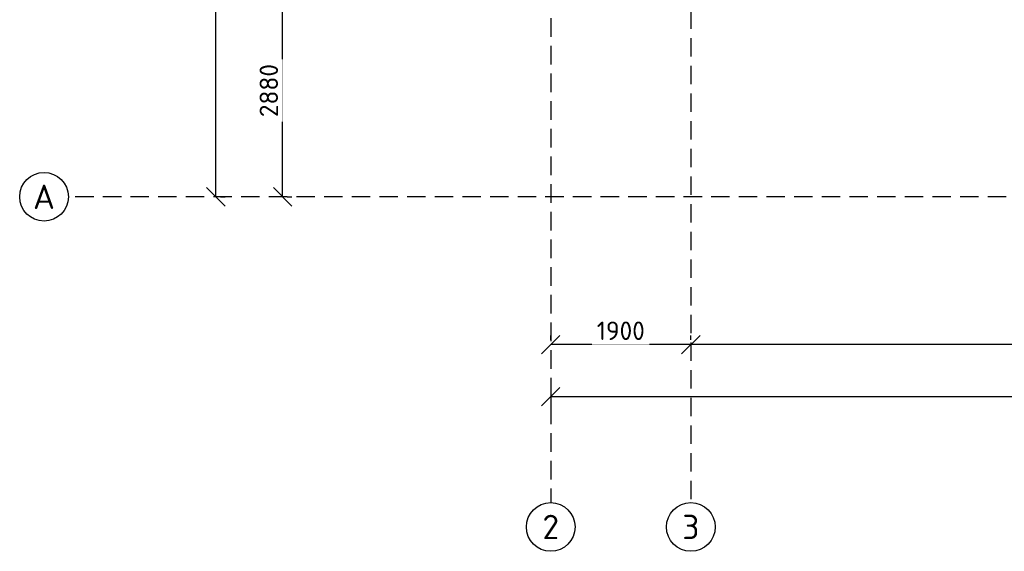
# Model space of a CAD drawing. Header units: inches. Extents: x 8001 to 766003, y -84601 to 563258.
# Tile 49 of 188: x 198013 to 211367, y 279296 to 286501. Entities that reach past the tile are written whole.
import ezdxf
from ezdxf.enums import TextEntityAlignment as Align

# ---------------------------------------------------------------- set-up
doc = ezdxf.new("R2010")
doc.units = ezdxf.units.IN
doc.header["$MEASUREMENT"] = 0
doc.linetypes.add('( Hidden )', pattern=[0.375, 0.25, -0.125])
doc.styles.add('GOST', font='isocpeur.ttf')
doc.styles.add('Text style', font='isocpeur.ttf', dxfattribs={"height": 250})
doc.dimstyles.new('Dim Style', dxfattribs={"dimtxt": 250, "dimasz": 250, "dimexe": 125, "dimexo": 62.5, "dimgap": 62.5, "dimtad": 1, "dimdec": 0, "dimtxsty": 'Text style', "dimblk": 'OBLIQUE', "dimcen": 250, "dimclrd": 256, "dimclre": 256, "dimclrt": 256, "dimadec": 0, "dimazin": 0, "dimtfac": 1, "dimtdec": 0, "dimtmove": 0, "dimatfit": 3, "dimldrblk": 'OBLIQUE', "dimfxl": 1, "dimlwd": -1, "dimlwe": -1, "dimarcsym": 0})

# ---------------------------------------------------------------- blocks, each defined once
blk = doc.blocks.new('_Oblique')
at = {"color": 0, "linetype": 'ByBlock', "lineweight": -2}
blk.add_line((-0.5, -0.5), (0.5, 0.5), dxfattribs=at)
blk = doc.blocks.new('*D148')
at = {"transparency": 16777216}
for p, q in [((172227.8622145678, 54509.33996780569), (172227.8622145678, 101929.3399678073)), ((172290.3622145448, 101929.3399678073), (172352.8622145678, 101929.3399678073)), ((172290.3622145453, 54509.33996780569), (172352.8622145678, 54509.33996780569))]:
    blk.add_line(p, q, dxfattribs=at)
at = {"layer": 'Defpoints', "color": 0, "transparency": 16777216}
for p in [(172227.8622145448, 101929.3399678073), (172227.8622145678, 101929.3399678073), (172227.8622145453, 54509.33996780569)]:
    blk.add_point(p, dxfattribs=at)
at = {"transparency": 16777216, "xscale": 250, "yscale": 250, "zscale": 250}
for p, rotation in [((172227.8622145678, 101929.3399678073), 90), ((172227.8622145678, 54509.33996780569), 270)]:
    blk.add_blockref('_Oblique', p, dxfattribs=dict(at, rotation=rotation))
at = {"transparency": 16777216, "insert": (172040.3622145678, 78219.33996780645), "char_height": 250, "attachment_point": 5, "rotation": 90, "style": 'Text style', "bg_fill": 3, "box_fill_scale": 1.25, "bg_fill_color": 256, "bg_fill_true_color": 13158600, "bg_fill_transparency": 0}
blk.add_mtext('47420', dxfattribs=at)
blk = doc.blocks.new('kb-axis')
blk.add_circle((0, 0), 1)
at = {"style": 'GOST'}
blk.add_attdef('AXIS', text='', height=1, dxfattribs=at).set_placement((0, 0), align=Align.MIDDLE_CENTER)
blk = doc.blocks.new('*D151')
at = {"transparency": 16777216}
for p, q in [((173133.6245031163, 54509.33996780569), (173133.6245031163, 57389.33996780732)), ((173196.1245030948, 57389.33996780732), (173258.6245031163, 57389.33996780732)), ((173196.1245030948, 54509.33996780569), (173258.6245031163, 54509.33996780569))]:
    blk.add_line(p, q, dxfattribs=at)
at = {"layer": 'Defpoints', "color": 0, "transparency": 16777216}
for p in [(173133.6245030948, 57389.33996780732), (173133.6245031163, 57389.33996780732), (173133.6245030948, 54509.33996780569)]:
    blk.add_point(p, dxfattribs=at)
at = {"transparency": 16777216, "xscale": 250, "yscale": 250, "zscale": 250}
for p, rotation in [((173133.6245031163, 57389.33996780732), 90), ((173133.6245031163, 54509.33996780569), 270)]:
    blk.add_blockref('_Oblique', p, dxfattribs=dict(at, rotation=rotation))
at = {"transparency": 16777216, "insert": (172946.1245031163, 55949.33996780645), "char_height": 250, "attachment_point": 5, "rotation": 90, "style": 'Text style', "bg_fill": 3, "box_fill_scale": 1.25, "bg_fill_color": 256, "bg_fill_true_color": 13158600, "bg_fill_transparency": 0}
blk.add_mtext('2880', dxfattribs=at)
blk = doc.blocks.new('*D156')
at = {"transparency": 16777216}
for p, q in [((178669.6526456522, 52568.79945057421), (178669.6526456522, 52631.29945057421)), ((197789.6526456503, 52568.79945057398), (197789.6526456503, 52631.29945057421)), ((197789.6526456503, 52506.29945057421), (178669.6526456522, 52506.29945057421))]:
    blk.add_line(p, q, dxfattribs=at)
at = {"layer": 'Defpoints', "color": 0, "transparency": 16777216}
for p in [(178669.6526456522, 52506.29945057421), (178669.6526456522, 52506.29945057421), (197789.6526456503, 52506.29945057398)]:
    blk.add_point(p, dxfattribs=at)
at = {"transparency": 16777216, "xscale": 250, "yscale": 250, "zscale": 250, "rotation": 180}
blk.add_blockref('_Oblique', (178669.6526456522, 52506.29945057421), dxfattribs=at)
at = {"transparency": 16777216, "xscale": 250, "yscale": 250, "zscale": 250}
blk.add_blockref('_Oblique', (197789.6526456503, 52506.29945057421), dxfattribs=at)
at = {"transparency": 16777216, "insert": (188229.6526456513, 52693.79945057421), "char_height": 250, "attachment_point": 5, "style": 'Text style', "bg_fill": 3, "box_fill_scale": 1.25, "bg_fill_color": 256, "bg_fill_true_color": 13158600, "bg_fill_transparency": 0}
blk.add_mtext('19120', dxfattribs=at)
blk = doc.blocks.new('*D157')
at = {"transparency": 16777216}
for p, q in [((176769.6526456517, 52568.79945057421), (176769.6526456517, 52631.29945057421)), ((178669.6526456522, 52568.79945057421), (178669.6526456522, 52631.29945057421)), ((178669.6526456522, 52506.29945057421), (176769.6526456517, 52506.29945057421))]:
    blk.add_line(p, q, dxfattribs=at)
at = {"layer": 'Defpoints', "color": 0, "transparency": 16777216}
for p in [(176769.6526456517, 52506.29945057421), (176769.6526456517, 52506.29945057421), (178669.6526456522, 52506.29945057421)]:
    blk.add_point(p, dxfattribs=at)
at = {"transparency": 16777216, "xscale": 250, "yscale": 250, "zscale": 250, "rotation": 180}
blk.add_blockref('_Oblique', (176769.6526456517, 52506.29945057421), dxfattribs=at)
at = {"transparency": 16777216, "xscale": 250, "yscale": 250, "zscale": 250}
blk.add_blockref('_Oblique', (178669.6526456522, 52506.29945057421), dxfattribs=at)
at = {"transparency": 16777216, "insert": (177719.6526456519, 52693.79945057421), "char_height": 250, "attachment_point": 5, "style": 'Text style', "bg_fill": 3, "box_fill_scale": 1.25, "bg_fill_color": 256, "bg_fill_true_color": 13158600, "bg_fill_transparency": 0}
blk.add_mtext('1900', dxfattribs=at)
blk = doc.blocks.new('*D158')
at = {"transparency": 16777216}
for p, q in [((176769.6526456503, 51877.28532255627), (176769.6526456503, 51675.95930125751)), ((231319.6526456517, 51863.45930125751), (231319.6526456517, 51925.95930125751)), ((176769.6526456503, 51800.95930125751), (231319.6526456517, 51800.95930125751))]:
    blk.add_line(p, q, dxfattribs=at)
at = {"layer": 'Defpoints', "color": 0, "transparency": 16777216}
for p in [(176769.6526456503, 51939.78532255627), (231319.6526456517, 51800.95930125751), (231319.6526456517, 51800.95930125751)]:
    blk.add_point(p, dxfattribs=at)
at = {"transparency": 16777216, "xscale": 250, "yscale": 250, "zscale": 250, "rotation": 180}
blk.add_blockref('_Oblique', (176769.6526456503, 51800.95930125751), dxfattribs=at)
at = {"transparency": 16777216, "xscale": 250, "yscale": 250, "zscale": 250}
blk.add_blockref('_Oblique', (231319.6526456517, 51800.95930125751), dxfattribs=at)
at = {"transparency": 16777216, "insert": (204044.652645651, 51988.45930125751), "char_height": 250, "attachment_point": 5, "style": 'Text style', "bg_fill": 3, "box_fill_scale": 1.25, "bg_fill_color": 256, "bg_fill_true_color": 13158600, "bg_fill_transparency": 0}
blk.add_mtext('74330', dxfattribs=at)
blk = doc.blocks.new('hkgk')
at = {"color": 1, "linetype": '( Hidden )', "ltscale": 1000}
for p, q in [((176769.6526456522, 101929.3399678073), (176769.6526456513, 50364.70336688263)), ((178669.6526456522, 92659.33996780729), (178669.6526456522, 50364.70336688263)), ((231321.1995090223, 54509.33996780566), (170227.621721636, 54509.33996780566))]:
    blk.add_line(p, q, dxfattribs=at)
at = {"xscale": 330, "yscale": 330, "zscale": 330}
for p, values in [((169897.621721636, 54509.33996780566), {'AXIS': 'А'}), ((176769.6526456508, 50034.70336688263), {'AXIS': '2'}), ((178669.6526456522, 50034.70336688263), {'AXIS': '3'})]:
    blk.add_blockref('kb-axis', p, dxfattribs=at).add_auto_attribs(values)
for base, p1, p2, picture, middle in [((172227.8622145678, 101929.3399678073), (172227.8622145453, 54509.33996780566), (172227.8622145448, 101929.3399678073), '*D148', (172040.3622145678, 78219.33996780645)), ((173133.6245031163, 57389.33996780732), (173133.6245030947, 54509.33996780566), (173133.6245030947, 57389.33996780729), '*D151', (172946.1245031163, 55949.33996780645))]:
    dim = blk.add_linear_dim(base=base, p1=p1, p2=p2, angle=90, dimstyle='Dim Style', override={"dimtfill": 1, "dimarcsym": 1})
    dim.commit()
    dim.dimension.update_dxf_attribs({"geometry": picture, "text_midpoint": middle})
dim = blk.add_linear_dim(base=(178669.6526456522, 52506.29945057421), p1=(197789.6526456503, 52506.29945057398), p2=(178669.6526456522, 52506.29945057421), dimstyle='Dim Style', override={"dimtfill": 1, "dimarcsym": 1})
dim.commit()
dim.dimension.update_dxf_attribs({"geometry": '*D156', "text_midpoint": (188229.6526456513, 52693.79945057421)})
dim = blk.add_linear_dim(base=(231319.6526456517, 51800.95930125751), p1=(176769.6526456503, 51939.78532255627), p2=(231319.6526456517, 51800.95930125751), text='74330', dimstyle='Dim Style', override={"dimtfill": 1, "dimarcsym": 1})
dim.commit()
dim.dimension.update_dxf_attribs({"geometry": '*D158', "text_midpoint": (204044.652645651, 51988.45930125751)})
dim = blk.add_linear_dim(base=(176769.6526456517, 52506.29945057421), p1=(178669.6526456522, 52506.29945057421), p2=(176769.6526456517, 52506.29945057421), dimstyle='Dim Style', override={"dimtfill": 1, "dimarcsym": 1})
dim.commit()
dim.dimension.update_dxf_attribs({"geometry": '*D157', "text_midpoint": (177719.6526456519, 52693.79945057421)})

msp = doc.modelspace()

# ---------------------------------------------------------------- block references
at = {"color": 25}
msp.add_blockref('hkgk', (28445.63707271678, 229590.9621693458), dxfattribs=at)

doc.saveas('drawing.dxf')
